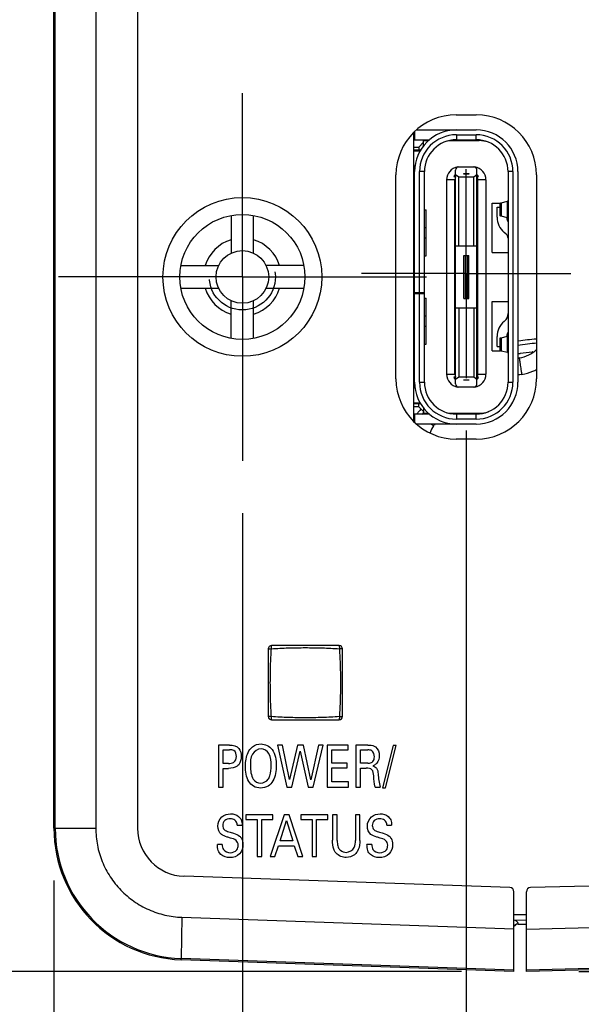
# Model space of a CAD drawing. Header units: inches. Extents: x 0 to 22, y 0 to 17.
# Tile 5 of 38: x 6.751 to 7.422, y 8.012 to 9.191. Entities that reach past the tile are written whole.
import ezdxf

# ---------------------------------------------------------------- set-up
doc = ezdxf.new("R2010")
doc.units = ezdxf.units.IN
doc.header["$LTSCALE"] = 1.21
doc.header["$MEASUREMENT"] = 0
doc.linetypes.add('CENTER', pattern=[0.6, 0.375, -0.075, 0.075, -0.075])
doc.linetypes.add('HIDDEN', pattern=[0.2, 0.1, -0.1])
doc.layers.get('0').update_dxf_attribs({"linetype": 'CONTINUOUS'})
for name, color, linetype in [('02___PRT_ALL_AXES', 7, 'CONTINUOUS'), ('DEFAULT_1', 7, 'CENTER'), ('DEFAULT_2', 8, 'HIDDEN'), ('DIMENSIONS', 7, 'CONTINUOUS'), ('THREAD', 7, 'CONTINUOUS')]:
    doc.layers.add(name, color=color, linetype=linetype)
doc.styles.get("Standard").update_dxf_attribs({"font": 'txt', "width": 0.8})
doc.dimstyles.new('DIMSTYLE_2', dxfattribs={"dimtxt": 0.125, "dimasz": 0.18, "dimexe": 0.125, "dimexo": 0.0625, "dimgap": 0.0625, "dimtad": 0, "dimtih": 1, "dimtoh": 1, "dimzin": 4, "dimdsep": 46, "dimtxsty": 'STANDARD', "dimblk": '_FILLED', "dimblk1": '_FILLED', "dimblk2": '_FILLED', "dimcen": 0.09, "dimazin": 1, "dimtp": 0.01, "dimtm": 0.01, "dimtfac": 1, "dimtofl": 0, "dimtmove": 0, "dimatfit": 3, "dimldrblk": '_FILLED', "dimfxl": 1, "dimtolj": 1, "dimtzin": 4, "dimarcsym": 0})

# ---------------------------------------------------------------- blocks, each defined once
blk = doc.blocks.new('_FILLED')
at = {"color": 0, "linetype": 'BYBLOCK'}
blk.add_solid([(0, 0), (-1, 0.1736), (-1, -0.1736)], dxfattribs=at)
blk = doc.blocks.new('*D10')
at = {"layer": 'DIMENSIONS', "color": 2, "linetype": 'CONTINUOUS'}
for p, q in [((6.7347, 8.8829), (5.9169, 8.8829)), ((6.0419, 8.8829), (6.0419, 8.5924)), ((6.0419, 8.0519), (6.0419, 8.3424)), ((7.2794, 8.0519), (5.9169, 8.0519))]:
    blk.add_line(p, q, dxfattribs=at)
at = {"layer": 'DIMENSIONS', "color": 2, "linetype": 'CONTINUOUS', "xscale": 0.18, "yscale": 0.18, "zscale": 0.18}
for p, rotation in [((6.0419, 8.8829), 90), ((6.0419, 8.0519), 270)]:
    blk.add_blockref('_FILLED', p, dxfattribs=dict(at, rotation=rotation))
at = {"layer": 'DIMENSIONS', "color": 2, "linetype": 'CONTINUOUS', "insert": (6.0419, 8.5299), "char_height": 0.125, "width": 1.025, "attachment_point": 2, "line_spacing_factor": 0.9}
blk.add_mtext('.83{\\ftxt.shx;\\W1.000000;\\H0.125000; }[21.1]', dxfattribs=at)
blk = doc.blocks.new('*D11')
at = {"layer": 'DIMENSIONS', "color": 2, "linetype": 'CONTINUOUS'}
for p, q in [((7.4725, 8.8869), (8.8469, 8.8869)), ((8.7219, 8.8869), (8.7219, 8.5944)), ((8.7219, 8.0519), (8.7219, 8.3444)), ((7.4194, 8.0519), (8.8469, 8.0519))]:
    blk.add_line(p, q, dxfattribs=at)
at = {"layer": 'DIMENSIONS', "color": 2, "linetype": 'CONTINUOUS', "xscale": 0.18, "yscale": 0.18, "zscale": 0.18}
for p, rotation in [((8.7219, 8.8869), 90), ((8.7219, 8.0519), 270)]:
    blk.add_blockref('_FILLED', p, dxfattribs=dict(at, rotation=rotation))
at = {"layer": 'DIMENSIONS', "color": 2, "linetype": 'CONTINUOUS', "insert": (8.7219, 8.5319), "char_height": 0.125, "width": 1.025, "attachment_point": 2, "line_spacing_factor": 0.9}
blk.add_mtext('.83{\\ftxt.shx;\\W1.000000;\\H0.125000; }[21.2]', dxfattribs=at)
blk = doc.blocks.new('*D12')
at = {"layer": 'DIMENSIONS', "color": 2, "linetype": 'CONTINUOUS'}
for p, q in [((7.0172, 8.6004), (7.0172, 7.1769)), ((6.7919, 8.1607), (6.7919, 7.1769)), ((6.7919, 7.3019), (6.1244, 7.3019)), ((7.0172, 7.3019), (7.3772, 7.3019))]:
    blk.add_line(p, q, dxfattribs=at)
at = {"layer": 'DIMENSIONS', "color": 2, "linetype": 'CONTINUOUS', "xscale": 0.18, "yscale": 0.18, "zscale": 0.18}
blk.add_blockref('_FILLED', (6.7919, 7.3019), dxfattribs=at)
at = {"layer": 'DIMENSIONS', "color": 2, "linetype": 'CONTINUOUS', "xscale": 0.18, "yscale": 0.18, "zscale": 0.18, "rotation": 180}
blk.add_blockref('_FILLED', (7.0172, 7.3019), dxfattribs=at)
at = {"layer": 'DIMENSIONS', "color": 2, "linetype": 'CONTINUOUS', "insert": (6.0619, 7.3644), "char_height": 0.125, "width": 0.925, "attachment_point": 3, "line_spacing_factor": 0.9}
blk.add_mtext('.23{\\ftxt.shx;\\W1.000000;\\H0.125000; }[5.7]', dxfattribs=at)
blk = doc.blocks.new('*D13')
at = {"layer": 'DIMENSIONS', "color": 2, "linetype": 'CONTINUOUS'}
for p, q in [((7.2849, 8.6993), (7.2849, 6.4269)), ((6.7919, 8.1607), (6.7919, 6.4269)), ((6.7919, 6.5519), (6.3044, 6.5519)), ((7.2849, 6.5519), (7.6449, 6.5519))]:
    blk.add_line(p, q, dxfattribs=at)
at = {"layer": 'DIMENSIONS', "color": 2, "linetype": 'CONTINUOUS', "xscale": 0.18, "yscale": 0.18, "zscale": 0.18}
blk.add_blockref('_FILLED', (6.7919, 6.5519), dxfattribs=at)
at = {"layer": 'DIMENSIONS', "color": 2, "linetype": 'CONTINUOUS', "xscale": 0.18, "yscale": 0.18, "zscale": 0.18, "rotation": 180}
blk.add_blockref('_FILLED', (7.2849, 6.5519), dxfattribs=at)
at = {"layer": 'DIMENSIONS', "color": 2, "linetype": 'CONTINUOUS', "insert": (6.2419, 6.6144), "char_height": 0.125, "width": 1.025, "attachment_point": 3, "line_spacing_factor": 0.9}
blk.add_mtext('.49{\\ftxt.shx;\\W1.000000;\\H0.125000; }[12.5]', dxfattribs=at)

msp = doc.modelspace()

# ---------------------------------------------------------------- linework, layer by layer
at = {"color": 7, "linetype": 'CONTINUOUS'}
for p, q in [((6.7919, 8.2232), (6.7919, 11.3646)), ((6.7934, 8.2232), (6.7934, 11.3646)), ((6.8419, 11.3646), (6.8419, 8.2232)), ((6.8919, 11.3646), (6.8919, 8.2231)), ((7.2729, 9.0769), (7.2969, 9.0769)), ((7.2219, 9.0557), (7.2219, 8.7101)), ((7.2231, 9.0566), (7.2231, 9.047)), ((7.226, 9.0589), (7.2967, 9.0589)), ((7.2731, 9.053), (7.2967, 9.053)), ((7.2731, 9.053), (7.2731, 9.047)), ((7.2967, 9.047), (7.2967, 9.053)), ((7.2219, 9.047), (7.2408, 9.047)), ((7.2219, 9.0384), (7.2281, 9.0384)), ((7.2337, 9.044), (7.2281, 9.0384)), ((7.2281, 9.0384), (7.2281, 9.0348)), ((7.2337, 9.0461), (7.2399, 9.0461)), ((7.2337, 9.0395), (7.2337, 9.0461)), ((7.2648, 9.0461), (7.3003, 9.0461)), ((7.2731, 9.047), (7.2967, 9.047)), ((7.2305, 9.0348), (7.2219, 9.0348)), ((7.2296, 9.0335), (7.2219, 9.0335)), ((7.2219, 9.0157), (7.2237, 9.0157)), ((7.2236, 9.0144), (7.2219, 9.0144)), ((7.282, 9.0142), (7.274, 9.0142)), ((7.2761, 9.0148), (7.2938, 9.0148)), ((7.282, 9.0148), (7.282, 9.0142)), ((7.2879, 9.0142), (7.2879, 9.0148)), ((7.2958, 9.0142), (7.2879, 9.0142)), ((7.2009, 8.7609), (7.2009, 9.0049)), ((7.2231, 8.7569), (7.2231, 9.0089)), ((7.2349, 9.0089), (7.229, 9.0089)), ((7.229, 8.8644), (7.229, 9.0089)), ((7.2349, 8.7569), (7.2349, 9.0089)), ((7.2701, 9.003), (7.2721, 9.003)), ((7.2721, 9.003), (7.2711, 8.999)), ((7.2721, 8.7549), (7.2721, 9.0108)), ((7.2721, 9.0056), (7.2761, 9.0028)), ((7.2761, 9.0028), (7.2938, 9.0028)), ((7.2761, 8.9203), (7.2761, 9.0028)), ((7.282, 9.0065), (7.2879, 9.0065)), ((7.282, 9.006), (7.282, 9.0065)), ((7.2879, 9.006), (7.282, 9.006)), ((7.2879, 9.0065), (7.2879, 9.006)), ((7.2938, 9.0028), (7.2977, 9.0056)), ((7.2938, 8.9203), (7.2938, 9.0028)), ((7.2977, 8.7549), (7.2977, 9.0108)), ((7.2977, 9.003), (7.2997, 9.003)), ((7.2977, 9.003), (7.2987, 8.999)), ((7.3408, 9.0089), (7.3349, 9.0089)), ((7.3349, 9.0089), (7.3349, 8.7569)), ((7.3408, 9.0089), (7.3408, 8.7569)), ((7.3467, 9.0089), (7.3467, 8.7569)), ((7.3689, 9.0049), (7.3689, 8.7609)), ((7.2231, 9), (7.2219, 9)), ((7.2219, 8.9921), (7.2231, 8.9921)), ((7.2711, 8.999), (7.2613, 8.999)), ((7.2613, 8.999), (7.2613, 8.7667)), ((7.2711, 8.7667), (7.2711, 8.999)), ((7.2721, 8.9965), (7.2711, 8.9965)), ((7.2987, 8.9965), (7.2977, 8.9965)), ((7.3085, 8.999), (7.2987, 8.999)), ((7.2987, 8.7667), (7.2987, 8.999)), ((7.3085, 8.999), (7.3085, 8.7667)), ((7.2231, 8.9902), (7.2219, 8.9902)), ((7.2219, 8.9823), (7.2231, 8.9823)), ((7.2231, 8.9803), (7.2219, 8.9803)), ((7.2711, 8.9858), (7.2721, 8.9858)), ((7.2977, 8.9858), (7.2987, 8.9858)), ((7.2219, 8.9724), (7.2231, 8.9724)), ((7.2231, 8.9705), (7.2219, 8.9705)), ((7.2721, 8.9768), (7.2711, 8.9768)), ((7.2987, 8.9768), (7.2977, 8.9768)), ((7.316, 8.9713), (7.3256, 8.9713)), ((7.316, 8.9122), (7.316, 8.9713)), ((7.3252, 8.971), (7.3252, 8.9561)), ((7.3266, 8.9715), (7.3341, 8.9734)), ((7.3266, 8.9715), (7.3266, 8.9557)), ((7.3349, 8.9734), (7.3341, 8.9734)), ((7.3342, 8.9537), (7.3342, 8.9734)), ((7.2219, 8.9626), (7.2231, 8.9626)), ((7.2231, 8.9606), (7.2219, 8.9606)), ((7.2349, 8.9634), (7.2369, 8.9634)), ((7.2369, 8.9083), (7.2369, 8.9634)), ((7.2711, 8.9661), (7.2721, 8.9661)), ((7.2721, 8.9571), (7.2711, 8.9571)), ((7.2977, 8.9661), (7.2987, 8.9661)), ((7.2987, 8.9571), (7.2977, 8.9571)), ((7.3217, 8.9663), (7.3252, 8.9663)), ((7.3217, 8.9543), (7.3217, 8.9663)), ((7.3341, 8.9537), (7.3266, 8.9557)), ((7.2219, 8.9528), (7.2231, 8.9528)), ((7.2231, 8.9508), (7.2219, 8.9508)), ((7.2711, 8.9465), (7.2721, 8.9465)), ((7.2977, 8.9465), (7.2987, 8.9465)), ((7.3341, 8.9537), (7.3349, 8.9537)), ((7.2219, 8.9429), (7.2231, 8.9429)), ((7.2231, 8.9409), (7.2219, 8.9409)), ((7.2219, 8.9331), (7.2231, 8.9331)), ((7.2369, 8.9417), (7.2349, 8.9417)), ((7.2721, 8.9374), (7.2711, 8.9374)), ((7.2987, 8.9374), (7.2977, 8.9374)), ((7.3328, 8.9339), (7.3301, 8.9362)), ((7.2231, 8.9311), (7.2219, 8.9311)), ((7.2219, 8.9232), (7.2231, 8.9232)), ((7.2231, 8.9213), (7.2219, 8.9213)), ((7.2349, 8.9299), (7.2369, 8.9299)), ((7.2711, 8.9268), (7.2721, 8.9268)), ((7.2721, 8.9203), (7.2977, 8.9203)), ((7.2977, 8.9268), (7.2987, 8.9268)), ((7.2219, 8.9134), (7.2231, 8.9134)), ((7.2231, 8.9114), (7.2219, 8.9114)), ((7.2349, 8.9083), (7.2369, 8.9083)), ((7.2721, 8.9177), (7.2711, 8.9177)), ((7.282, 8.9085), (7.2879, 8.9085)), ((7.282, 8.8573), (7.282, 8.9085)), ((7.2835, 8.9085), (7.2835, 8.8573)), ((7.2863, 8.9085), (7.2863, 8.8573)), ((7.2879, 8.8573), (7.2879, 8.9085)), ((7.2987, 8.9177), (7.2977, 8.9177)), ((7.316, 8.9122), (7.3349, 8.9122)), ((7.2219, 8.9035), (7.2231, 8.9035)), ((7.2231, 8.9016), (7.2219, 8.9016)), ((7.2711, 8.9071), (7.2721, 8.9071)), ((7.2721, 8.898), (7.2711, 8.898)), ((7.2977, 8.9071), (7.2987, 8.9071)), ((7.2987, 8.898), (7.2977, 8.898)), ((7.2219, 8.8937), (7.2231, 8.8937)), ((7.2231, 8.8917), (7.2219, 8.8917)), ((7.2711, 8.8874), (7.2721, 8.8874)), ((7.2977, 8.8874), (7.2987, 8.8874)), ((7.2219, 8.8839), (7.2231, 8.8839)), ((7.2231, 8.8819), (7.2219, 8.8819)), ((7.2219, 8.874), (7.2231, 8.874)), ((7.2721, 8.8783), (7.2711, 8.8783)), ((7.2987, 8.8783), (7.2977, 8.8783)), ((7.2231, 8.872), (7.2219, 8.872)), ((7.2219, 8.8642), (7.2231, 8.8642)), ((7.2231, 8.8622), (7.2219, 8.8622)), ((7.2231, 8.8644), (7.2349, 8.8644)), ((7.2231, 8.8632), (7.2349, 8.8632)), ((7.229, 8.7569), (7.229, 8.8632)), ((7.2711, 8.8677), (7.2721, 8.8677)), ((7.2977, 8.8677), (7.2987, 8.8677)), ((7.2219, 8.8543), (7.2231, 8.8543)), ((7.2231, 8.8524), (7.2219, 8.8524)), ((7.2349, 8.8575), (7.2369, 8.8575)), ((7.2369, 8.8024), (7.2369, 8.8575)), ((7.2721, 8.8587), (7.2711, 8.8587)), ((7.282, 8.8573), (7.2879, 8.8573)), ((7.2987, 8.8587), (7.2977, 8.8587)), ((7.316, 8.8535), (7.3349, 8.8535)), ((7.316, 8.7945), (7.316, 8.8535)), ((7.2219, 8.8445), (7.2231, 8.8445)), ((7.2231, 8.8425), (7.2219, 8.8425)), ((7.2711, 8.848), (7.2721, 8.848)), ((7.2721, 8.839), (7.2711, 8.839)), ((7.2977, 8.8455), (7.2721, 8.8455)), ((7.2761, 8.8455), (7.2761, 8.763)), ((7.2938, 8.8455), (7.2938, 8.763)), ((7.2977, 8.848), (7.2987, 8.848)), ((7.2987, 8.839), (7.2977, 8.839)), ((7.2219, 8.8346), (7.2231, 8.8346)), ((7.2231, 8.8327), (7.2219, 8.8327)), ((7.2369, 8.8358), (7.2349, 8.8358)), ((7.2711, 8.8283), (7.2721, 8.8283)), ((7.2977, 8.8283), (7.2987, 8.8283)), ((7.3301, 8.8296), (7.3307, 8.8301)), ((7.2219, 8.8248), (7.2231, 8.8248)), ((7.2231, 8.8228), (7.2219, 8.8228)), ((7.2219, 8.815), (7.2231, 8.815)), ((7.2349, 8.824), (7.2369, 8.824)), ((7.2721, 8.8193), (7.2711, 8.8193)), ((7.2987, 8.8193), (7.2977, 8.8193)), ((7.2231, 8.813), (7.2219, 8.813)), ((7.2219, 8.8051), (7.2231, 8.8051)), ((7.2231, 8.8032), (7.2219, 8.8032)), ((7.2349, 8.8024), (7.2369, 8.8024)), ((7.2711, 8.8087), (7.2721, 8.8087)), ((7.2977, 8.8087), (7.2987, 8.8087)), ((7.3217, 8.7995), (7.3217, 8.8115)), ((7.3252, 8.8096), (7.3252, 8.7947)), ((7.3266, 8.8101), (7.3341, 8.812)), ((7.3266, 8.8101), (7.3266, 8.7942)), ((7.3349, 8.812), (7.3341, 8.812)), ((7.3342, 8.7923), (7.3342, 8.812)), ((7.3686, 8.8084), (7.3692, 8.8085)), ((7.3686, 8.8085), (7.3692, 8.8085)), ((7.2219, 8.7953), (7.2231, 8.7953)), ((7.2231, 8.7933), (7.2219, 8.7933)), ((7.2721, 8.7996), (7.2711, 8.7996)), ((7.2987, 8.7996), (7.2977, 8.7996)), ((7.316, 8.7945), (7.3256, 8.7945)), ((7.3217, 8.7995), (7.3252, 8.7995)), ((7.3341, 8.7923), (7.3266, 8.7942)), ((7.3341, 8.7923), (7.3349, 8.7923)), ((7.2219, 8.7854), (7.2231, 8.7854)), ((7.2231, 8.7835), (7.2219, 8.7835)), ((7.2711, 8.789), (7.2721, 8.789)), ((7.2721, 8.7799), (7.2711, 8.7799)), ((7.2977, 8.789), (7.2987, 8.789)), ((7.2987, 8.7799), (7.2977, 8.7799)), ((7.3499, 8.7862), (7.3496, 8.7862)), ((7.2219, 8.7756), (7.2231, 8.7756)), ((7.2231, 8.7736), (7.2219, 8.7736)), ((7.2613, 8.7667), (7.2711, 8.7667)), ((7.2711, 8.7693), (7.2721, 8.7693)), ((7.2711, 8.7667), (7.2721, 8.7628)), ((7.2977, 8.7693), (7.2987, 8.7693)), ((7.2987, 8.7667), (7.2977, 8.7628)), ((7.2987, 8.7667), (7.3085, 8.7667)), ((7.2219, 8.7657), (7.2231, 8.7657)), ((7.229, 8.7569), (7.2349, 8.7569)), ((7.2721, 8.7628), (7.2701, 8.7628)), ((7.2761, 8.763), (7.2721, 8.7601)), ((7.2938, 8.763), (7.2761, 8.763)), ((7.282, 8.7597), (7.2879, 8.7597)), ((7.282, 8.7592), (7.282, 8.7597)), ((7.2879, 8.7592), (7.282, 8.7592)), ((7.2879, 8.7597), (7.2879, 8.7592)), ((7.2977, 8.7601), (7.2938, 8.763)), ((7.2997, 8.7628), (7.2977, 8.7628)), ((7.3349, 8.7569), (7.3408, 8.7569)), ((7.2236, 8.7514), (7.2219, 8.7514)), ((7.2237, 8.75), (7.2219, 8.75)), ((7.274, 8.7515), (7.282, 8.7515)), ((7.2938, 8.751), (7.2761, 8.751)), ((7.282, 8.7515), (7.282, 8.751)), ((7.2879, 8.7515), (7.2958, 8.7515)), ((7.2879, 8.751), (7.2879, 8.7515)), ((7.2219, 8.7323), (7.2296, 8.7323)), ((7.2305, 8.7309), (7.2219, 8.7309)), ((7.2281, 8.7274), (7.2219, 8.7274)), ((7.2281, 8.7274), (7.2281, 8.7309)), ((7.2281, 8.7274), (7.2337, 8.7218)), ((7.2337, 8.7263), (7.2337, 8.7197)), ((7.2337, 8.7197), (7.2399, 8.7197)), ((7.2648, 8.7197), (7.3003, 8.7197)), ((7.2408, 8.7187), (7.2219, 8.7187)), ((7.2231, 8.7187), (7.2231, 8.7091)), ((7.2967, 8.7187), (7.2731, 8.7187)), ((7.2731, 8.7187), (7.2731, 8.7128)), ((7.2967, 8.7128), (7.2731, 8.7128)), ((7.2967, 8.7128), (7.2967, 8.7187)), ((7.2967, 8.7069), (7.226, 8.7069)), ((7.2446, 8.7057), (7.2431, 8.7069)), ((7.2459, 8.7046), (7.2446, 8.7057)), ((7.2969, 8.6889), (7.2729, 8.6889)), ((7.0482, 8.4377), (7.0482, 8.3569)), ((7.1329, 8.4417), (7.0522, 8.4417)), ((7.1369, 8.3569), (7.1369, 8.4377)), ((7.0522, 8.3529), (7.1329, 8.3529)), ((7.002, 8.3227), (6.9886, 8.3227)), ((6.9886, 8.3227), (6.9886, 8.2725)), ((7.065, 8.3227), (7.0591, 8.3227)), ((7.0591, 8.3227), (7.0705, 8.2725)), ((7.0737, 8.2814), (7.065, 8.3227)), ((7.0833, 8.3227), (7.0737, 8.2814)), ((7.0901, 8.3227), (7.0833, 8.3227)), ((7.0992, 8.2811), (7.0901, 8.3227)), ((7.1083, 8.3227), (7.0992, 8.2811)), ((7.1019, 8.2725), (7.1137, 8.3227)), ((7.1137, 8.3227), (7.1083, 8.3227)), ((7.1436, 8.3227), (7.1184, 8.3227)), ((7.1184, 8.3227), (7.1184, 8.2725)), ((7.1436, 8.3168), (7.1436, 8.3227)), ((7.1673, 8.3227), (7.1529, 8.3227)), ((7.1529, 8.3227), (7.1529, 8.2725)), ((7.1977, 8.3221), (7.1847, 8.2714)), ((7.1884, 8.2714), (7.2013, 8.3221)), ((7.2013, 8.3221), (7.1977, 8.3221)), ((6.9942, 8.3171), (7.0019, 8.3171)), ((6.9942, 8.3007), (6.9942, 8.3171)), ((7.0765, 8.2725), (7.0864, 8.3154)), ((7.0864, 8.3154), (7.0957, 8.2725)), ((7.124, 8.3168), (7.1436, 8.3168)), ((7.124, 8.3012), (7.124, 8.3168)), ((7.1583, 8.3169), (7.1671, 8.3169)), ((7.1583, 8.3011), (7.1583, 8.3169)), ((7.0008, 8.3007), (6.9942, 8.3007)), ((7.1426, 8.3012), (7.124, 8.3012)), ((7.124, 8.2953), (7.1426, 8.2953)), ((7.124, 8.2786), (7.124, 8.2953)), ((7.1426, 8.2953), (7.1426, 8.3012)), ((7.1671, 8.3011), (7.1583, 8.3011)), ((7.1584, 8.2952), (7.1654, 8.2952)), ((7.1584, 8.2725), (7.1584, 8.2952)), ((6.9942, 8.2948), (7.0006, 8.2948)), ((6.9942, 8.2725), (6.9942, 8.2948)), ((6.9886, 8.2725), (6.9942, 8.2725)), ((7.0705, 8.2725), (7.0765, 8.2725)), ((7.0957, 8.2725), (7.1019, 8.2725)), ((7.1184, 8.2725), (7.144, 8.2725)), ((7.144, 8.2786), (7.124, 8.2786)), ((7.144, 8.2725), (7.144, 8.2786)), ((7.1529, 8.2725), (7.1584, 8.2725)), ((7.176, 8.2725), (7.182, 8.2725)), ((7.1847, 8.2714), (7.1884, 8.2714)), ((7.0537, 8.2394), (7.0214, 8.2394)), ((7.0214, 8.2394), (7.0214, 8.2335)), ((7.0673, 8.2394), (7.0505, 8.1892)), ((7.0537, 8.2335), (7.0537, 8.2394)), ((7.0733, 8.2394), (7.0673, 8.2394)), ((7.0895, 8.1892), (7.0733, 8.2394)), ((7.1194, 8.2394), (7.0871, 8.2394)), ((7.0871, 8.2394), (7.0871, 8.2335)), ((7.1194, 8.2335), (7.1194, 8.2394)), ((7.1306, 8.2394), (7.125, 8.2394)), ((7.125, 8.2394), (7.125, 8.2088)), ((7.1306, 8.2083), (7.1306, 8.2394)), ((7.1577, 8.2394), (7.1523, 8.2394)), ((7.1523, 8.2394), (7.1523, 8.2086)), ((7.1577, 8.2084), (7.1577, 8.2394)), ((7.0111, 8.2269), (7.0169, 8.2269)), ((7.0214, 8.2335), (7.0348, 8.2335)), ((7.0348, 8.2335), (7.0348, 8.1892)), ((7.0403, 8.2335), (7.0537, 8.2335)), ((7.0403, 8.1892), (7.0403, 8.2335)), ((7.0623, 8.2079), (7.0701, 8.2325)), ((7.0701, 8.2325), (7.0774, 8.2079)), ((7.0871, 8.2335), (7.1005, 8.2335)), ((7.1005, 8.2335), (7.1005, 8.1892)), ((7.106, 8.2335), (7.1194, 8.2335)), ((7.106, 8.1892), (7.106, 8.2335)), ((7.19, 8.2269), (7.1957, 8.2269)), ((6.7919, 8.2232), (6.8419, 8.2232)), ((6.9931, 8.2039), (6.9874, 8.2039)), ((7.0562, 8.1892), (7.0605, 8.2023)), ((7.0605, 8.2023), (7.0791, 8.2023)), ((7.0774, 8.2079), (7.0623, 8.2079)), ((7.0791, 8.2023), (7.0834, 8.1892)), ((7.172, 8.2039), (7.1662, 8.2039)), ((7.0348, 8.1892), (7.0403, 8.1892)), ((7.0505, 8.1892), (7.0562, 8.1892)), ((7.0834, 8.1892), (7.0895, 8.1892)), ((7.1005, 8.1892), (7.106, 8.1892)), ((7.3371, 8.1521), (6.9474, 8.1657)), ((7.8159, 8.164), (7.3618, 8.1521)), ((7.3419, 8.0519), (7.3419, 8.1471)), ((7.3569, 8.0519), (7.3569, 8.1471)), ((7.3419, 8.1199), (7.3569, 8.1199)), ((6.9448, 8.1166), (6.9439, 8.0673)), ((6.9448, 8.1166), (7.3419, 8.1028)), ((7.3418, 8.1133), (7.3569, 8.1134)), ((7.3433, 8.1128), (7.3418, 8.1133)), ((7.3469, 8.1085), (7.3469, 8.109)), ((7.3469, 8.1084), (7.3469, 8.1085)), ((7.3469, 8.1084), (7.3569, 8.1084)), ((7.818, 8.114), (7.3569, 8.1019)), ((7.3419, 8.0534), (6.9439, 8.0673)), ((6.9439, 8.0658), (6.9439, 8.0673)), ((7.3419, 8.0519), (6.9439, 8.0658)), ((7.8185, 8.0655), (7.3569, 8.0534)), ((7.8185, 8.064), (7.3569, 8.0519))]:
    msp.add_line(p, q, dxfattribs=at)
for radius in [0.095, 0.0748]:
    msp.add_circle((7.0172, 8.8829), radius, dxfattribs=at)
for centre, radius, start, end in [((7.2729, 9.0049), 0.072, 90, 180), ((7.2969, 9.0049), 0.072, 0, 90), ((7.2731, 9.0089), 0.05, 90, 180), ((7.2731, 9.0089), 0.0441, 90, 180), ((7.2967, 9.0089), 0.05, 0, 90), ((7.2967, 9.0089), 0.0441, 0, 90), ((7.2731, 9.0089), 0.0382, 90, 180), ((7.2692, 9.0106), 0.0354, 90, 100.4722), ((7.2967, 9.0089), 0.0382, 0, 90), ((7.3003, 9.0106), 0.0354, 71.5586, 90), ((7.277, 8.999), 0.0157, 98.5904, 180), ((7.2761, 9.0108), 0.00394, 90, 180), ((7.2938, 9.0108), 0.00394, 0, 90), ((7.2928, 8.999), 0.0157, 360, 81.3623), ((7.277, 8.999), 0.00795, 128.6439, 150.3007), ((7.2928, 8.999), 0.00795, 29.6993, 51.3561), ((7.3453, 8.9543), 0.0236, 180, 230), ((7.3453, 8.9543), 0.0118, 181.8199, 207.7732), ((7.329, 8.9294), 0.00591, 0, 50), ((7.3231, 8.8391), 0.0118, 310, 360), ((7.3453, 8.8115), 0.0236, 130, 180), ((7.3453, 8.8115), 0.0118, 152.2268, 178.1801), ((7.3819, 8.5939), 0.21, 93.4398, 99.6348), ((7.3821, 8.5936), 0.2153, 93.5966, 99.2476), ((7.3819, 8.5943), 0.1996, 99.9298, 100.1545), ((7.3819, 8.5944), 0.1995, 99.6281, 99.9298), ((7.3819, 8.5943), 0.1995, 99.3522, 99.628), ((7.3419, 8.8254), 0.04, 279.8002, 312.58), ((7.382, 8.5936), 0.2002, 95.2341, 99.35), ((7.382, 8.5934), 0.2005, 95.0224, 95.235), ((7.3819, 8.5939), 0.195, 99.7935, 100.4023), ((7.277, 8.7667), 0.0157, 180.0001, 261.3623), ((7.2928, 8.7667), 0.0157, 278.5904, 0), ((7.3413, 8.8256), 0.0602, 279.8184, 292.7883), ((7.3414, 8.8253), 0.0599, 292.799, 297.4541), ((7.2729, 8.7609), 0.072, 180, 270), ((7.2731, 8.7569), 0.05, 180, 270), ((7.2731, 8.7569), 0.0441, 180, 270), ((7.2731, 8.7569), 0.0382, 180, 270), ((7.277, 8.7667), 0.00795, 209.6993, 231.3561), ((7.2761, 8.7549), 0.00394, 180, 270), ((7.2938, 8.7549), 0.00394, 270, 360), ((7.2967, 8.7569), 0.05, 270, 360), ((7.2967, 8.7569), 0.0441, 270, 360), ((7.2967, 8.7569), 0.0382, 270, 360), ((7.2969, 8.7609), 0.072, 270, 360), ((7.2928, 8.7667), 0.00795, 308.6439, 330.3007), ((7.3814, 8.5942), 0.1747, 99.8033, 101.4574), ((7.3822, 8.5936), 0.2004, 140.7201, 141.1173), ((7.3823, 8.5936), 0.2004, 140.3604, 140.7201), ((7.3823, 8.5936), 0.2004, 139.0355, 140.3604), ((7.3819, 8.5939), 0.195, 139.643, 140.3608), ((7.2692, 8.7551), 0.0354, 259.5276, 270), ((7.3003, 8.7551), 0.0354, 270, 288.4413), ((7.2614, 8.692), 0.02, 140.7321, 167.0813), ((7.3808, 8.5943), 0.1743, 140.2835, 140.729), ((7.381, 8.5942), 0.1745, 139.693, 140.2835), ((7.0522, 8.4377), 0.004, 90, 180), ((7.1329, 8.4377), 0.004, 360, 90), ((7.0522, 8.3569), 0.004, 180, 270), ((7.1329, 8.3569), 0.004, 270, 0), ((6.9494, 8.2232), 0.1575, 180, 268), ((6.9494, 8.2232), 0.156, 180.0004, 268.0016), ((6.9494, 8.2231), 0.0575, 180, 268), ((7.3369, 8.1471), 0.005, 0, 88), ((7.3619, 8.1471), 0.005, 91.5, 180), ((7.3469, 8.1034), 0.005, 90.5, 150.1662)]:
    msp.add_arc(centre, radius, start, end, dxfattribs=at)
for points, knots in [([(7.3252, 8.971), (7.3252, 8.9711), (7.3253, 8.9712), (7.3256, 8.9713), (7.3261, 8.9714), (7.3264, 8.9715), (7.3266, 8.9715)], [0, 0, 0, 0, 0.097044, 0.288545, 0.589342, 1, 1, 1, 1]), ([(7.3266, 8.9557), (7.3264, 8.9557), (7.3261, 8.9558), (7.3256, 8.9559), (7.3253, 8.956), (7.3252, 8.9561), (7.3252, 8.9561)], [0, 0, 0, 0, 0.410658, 0.711455, 0.902956, 1, 1, 1, 1]), ([(7.3252, 8.8096), (7.3252, 8.8097), (7.3253, 8.8098), (7.3256, 8.8099), (7.3261, 8.81), (7.3264, 8.8101), (7.3266, 8.8101)], [0, 0, 0, 0, 0.097044, 0.288545, 0.589342, 1, 1, 1, 1]), ([(7.3266, 8.7942), (7.3264, 8.7943), (7.3261, 8.7943), (7.3256, 8.7945), (7.3253, 8.7946), (7.3252, 8.7947), (7.3252, 8.7947)], [0, 0, 0, 0, 0.410658, 0.711455, 0.902956, 1, 1, 1, 1]), ([(7.3516, 8.7663), (7.3514, 8.7676), (7.351, 8.7701), (7.3504, 8.7737), (7.3499, 8.7766), (7.3496, 8.7788), (7.3494, 8.7802), (7.3492, 8.7815), (7.349, 8.7826), (7.3489, 8.7836), (7.3488, 8.7844), (7.3487, 8.785), (7.3487, 8.7854), (7.3487, 8.7856), (7.3487, 8.7858), (7.3487, 8.7859), (7.3487, 8.786), (7.3487, 8.786), (7.3487, 8.786)], [0, 0, 0, 0, 0.19465, 0.382484, 0.55521, 0.633879, 0.706433, 0.772166, 0.830509, 0.880927, 0.922888, 0.955922, 0.969018, 0.979808, 0.988276, 0.994416, 0.998252, 1, 1, 1, 1]), ([(7.0482, 8.4377), (7.0482, 8.4377), (7.0482, 8.4377), (7.0482, 8.4377), (7.0482, 8.4377), (7.0482, 8.4377), (7.0482, 8.4377), (7.0483, 8.4377), (7.0483, 8.4377), (7.0484, 8.4378), (7.0485, 8.4378), (7.0486, 8.4378), (7.0488, 8.4378), (7.049, 8.4378), (7.0494, 8.4379), (7.0499, 8.4379), (7.0505, 8.4379), (7.0512, 8.4379), (7.0517, 8.4379), (7.0519, 8.4379)], [0, 0, 0, 0, 0.0032, 0.00519, 0.007553, 0.013584, 0.021568, 0.031655, 0.043953, 0.058551, 0.07553, 0.116749, 0.167314, 0.226722, 0.294461, 0.451672, 0.628886, 0.815052, 1, 1, 1, 1]), ([(7.0519, 8.3567), (7.0517, 8.3601), (7.0513, 8.3668), (7.0509, 8.377), (7.0507, 8.3872), (7.0506, 8.3973), (7.0507, 8.4074), (7.0509, 8.4176), (7.0513, 8.4278), (7.0517, 8.4345), (7.0519, 8.4379)], [0, 0, 0, 0, 0.125458, 0.250518, 0.375308, 0.499991, 0.624681, 0.749496, 0.874576, 1, 1, 1, 1]), ([(7.0519, 8.4379), (7.0519, 8.4382), (7.0519, 8.4386), (7.0519, 8.4393), (7.052, 8.44), (7.052, 8.4405), (7.052, 8.4408), (7.052, 8.4411), (7.0521, 8.4413), (7.0521, 8.4414), (7.0521, 8.4415), (7.0521, 8.4415), (7.0521, 8.4416), (7.0521, 8.4416), (7.0521, 8.4416), (7.0522, 8.4417), (7.0522, 8.4417), (7.0522, 8.4417), (7.0522, 8.4417), (7.0522, 8.4417)], [0, 0, 0, 0, 0.184948, 0.371114, 0.548328, 0.705539, 0.773278, 0.832686, 0.883251, 0.92447, 0.941449, 0.956047, 0.968345, 0.978432, 0.986416, 0.992447, 0.99481, 0.9968, 1, 1, 1, 1]), ([(7.0519, 8.4379), (7.0553, 8.4382), (7.0621, 8.4386), (7.0723, 8.439), (7.0824, 8.4392), (7.0925, 8.4393), (7.1027, 8.4392), (7.1128, 8.439), (7.123, 8.4386), (7.1298, 8.4382), (7.1332, 8.4379)], [0, 0, 0, 0, 0.125458, 0.250518, 0.375308, 0.499991, 0.624681, 0.749496, 0.874576, 1, 1, 1, 1]), ([(7.1329, 8.4417), (7.1329, 8.4417), (7.1329, 8.4417), (7.1329, 8.4417), (7.1329, 8.4417), (7.133, 8.4416), (7.133, 8.4416), (7.133, 8.4416), (7.133, 8.4415), (7.133, 8.4415), (7.133, 8.4414), (7.133, 8.4413), (7.1331, 8.4411), (7.1331, 8.4408), (7.1331, 8.4405), (7.1331, 8.44), (7.1332, 8.4393), (7.1332, 8.4386), (7.1332, 8.4382), (7.1332, 8.4379)], [0, 0, 0, 0, 0.0032, 0.00519, 0.007553, 0.013584, 0.021568, 0.031655, 0.043953, 0.058551, 0.07553, 0.116749, 0.167314, 0.226722, 0.294461, 0.451672, 0.628886, 0.815052, 1, 1, 1, 1]), ([(7.1332, 8.4379), (7.1334, 8.4345), (7.1338, 8.4278), (7.1342, 8.4176), (7.1344, 8.4074), (7.1345, 8.3973), (7.1344, 8.3872), (7.1342, 8.377), (7.1338, 8.3668), (7.1334, 8.3601), (7.1332, 8.3567)], [0, 0, 0, 0, 0.125458, 0.250518, 0.375308, 0.499991, 0.624681, 0.749496, 0.874576, 1, 1, 1, 1]), ([(7.1369, 8.4377), (7.1369, 8.4377), (7.1369, 8.4377), (7.1369, 8.4377), (7.1369, 8.4377), (7.1369, 8.4377), (7.1369, 8.4377), (7.1368, 8.4377), (7.1368, 8.4377), (7.1367, 8.4378), (7.1366, 8.4378), (7.1365, 8.4378), (7.1363, 8.4378), (7.1361, 8.4378), (7.1357, 8.4379), (7.1352, 8.4379), (7.1346, 8.4379), (7.1339, 8.4379), (7.1334, 8.4379), (7.1332, 8.4379)], [0, 0, 0, 0, 0.0032, 0.00519, 0.007553, 0.013584, 0.021568, 0.031655, 0.043953, 0.058551, 0.07553, 0.116749, 0.167314, 0.226722, 0.294461, 0.451672, 0.628886, 0.815052, 1, 1, 1, 1]), ([(7.0519, 8.3567), (7.0517, 8.3567), (7.0512, 8.3567), (7.0505, 8.3567), (7.0499, 8.3567), (7.0494, 8.3567), (7.049, 8.3568), (7.0488, 8.3568), (7.0486, 8.3568), (7.0485, 8.3568), (7.0484, 8.3569), (7.0483, 8.3569), (7.0483, 8.3569), (7.0482, 8.3569), (7.0482, 8.3569), (7.0482, 8.3569), (7.0482, 8.3569), (7.0482, 8.3569), (7.0482, 8.3569), (7.0482, 8.3569)], [0, 0, 0, 0, 0.184948, 0.371114, 0.548328, 0.705539, 0.773278, 0.832686, 0.883251, 0.92447, 0.941449, 0.956047, 0.968345, 0.978432, 0.986416, 0.992447, 0.99481, 0.9968, 1, 1, 1, 1]), ([(7.1332, 8.3567), (7.1298, 8.3564), (7.123, 8.356), (7.1128, 8.3556), (7.1027, 8.3554), (7.0925, 8.3553), (7.0824, 8.3554), (7.0723, 8.3556), (7.0621, 8.356), (7.0553, 8.3564), (7.0519, 8.3567)], [0, 0, 0, 0, 0.125458, 0.250518, 0.375308, 0.499991, 0.624681, 0.749496, 0.874576, 1, 1, 1, 1]), ([(7.0522, 8.3529), (7.0522, 8.3529), (7.0522, 8.3529), (7.0522, 8.3529), (7.0522, 8.353), (7.0521, 8.353), (7.0521, 8.353), (7.0521, 8.353), (7.0521, 8.3531), (7.0521, 8.3531), (7.0521, 8.3532), (7.0521, 8.3534), (7.052, 8.3535), (7.052, 8.3538), (7.052, 8.3541), (7.052, 8.3546), (7.0519, 8.3553), (7.0519, 8.356), (7.0519, 8.3564), (7.0519, 8.3567)], [0, 0, 0, 0, 0.0032, 0.00519, 0.007553, 0.013584, 0.021568, 0.031655, 0.043953, 0.058551, 0.07553, 0.116749, 0.167314, 0.226722, 0.294461, 0.451672, 0.628886, 0.815052, 1, 1, 1, 1]), ([(7.1332, 8.3567), (7.1332, 8.3564), (7.1332, 8.356), (7.1332, 8.3553), (7.1331, 8.3546), (7.1331, 8.3541), (7.1331, 8.3538), (7.1331, 8.3535), (7.133, 8.3534), (7.133, 8.3532), (7.133, 8.3531), (7.133, 8.3531), (7.133, 8.353), (7.133, 8.353), (7.133, 8.353), (7.1329, 8.353), (7.1329, 8.3529), (7.1329, 8.3529), (7.1329, 8.3529), (7.1329, 8.3529)], [0, 0, 0, 0, 0.184948, 0.371114, 0.548328, 0.705539, 0.773278, 0.832686, 0.883251, 0.92447, 0.941449, 0.956047, 0.968345, 0.978432, 0.986416, 0.992447, 0.99481, 0.9968, 1, 1, 1, 1]), ([(7.1332, 8.3567), (7.1334, 8.3567), (7.1339, 8.3567), (7.1346, 8.3567), (7.1352, 8.3567), (7.1357, 8.3567), (7.1361, 8.3568), (7.1363, 8.3568), (7.1365, 8.3568), (7.1366, 8.3568), (7.1367, 8.3569), (7.1368, 8.3569), (7.1368, 8.3569), (7.1369, 8.3569), (7.1369, 8.3569), (7.1369, 8.3569), (7.1369, 8.3569), (7.1369, 8.3569), (7.1369, 8.3569), (7.1369, 8.3569)], [0, 0, 0, 0, 0.184948, 0.371114, 0.548328, 0.705539, 0.773278, 0.832686, 0.883251, 0.92447, 0.941449, 0.956047, 0.968345, 0.978432, 0.986416, 0.992447, 0.99481, 0.9968, 1, 1, 1, 1]), ([(7.0261, 8.3173), (7.027, 8.3186), (7.0306, 8.3224), (7.036, 8.324), (7.0395, 8.324)], [0, 0, 0, 0, 0.310863, 1, 1, 1, 1]), ([(7.0395, 8.324), (7.0444, 8.324), (7.0565, 8.3177), (7.0576, 8.3048), (7.0576, 8.2981)], [0, 0, 0, 0, 0.425158, 1, 1, 1, 1]), ([(7.1673, 8.3227), (7.1679, 8.3227), (7.1711, 8.3227), (7.1745, 8.322), (7.1765, 8.3204)], [0, 0, 0, 0, 0.197406, 1, 1, 1, 1]), ([(7.0008, 8.3007), (7.0028, 8.3007), (7.0081, 8.3009), (7.01, 8.3066), (7.01, 8.3092)], [0, 0, 0, 0, 0.432423, 1, 1, 1, 1]), ([(7.01, 8.3092), (7.01, 8.3117), (7.0085, 8.3169), (7.0037, 8.3171), (7.0019, 8.3171)], [0, 0, 0, 0, 0.588696, 1, 1, 1, 1]), ([(7.0209, 8.2973), (7.0209, 8.2988), (7.0212, 8.3057), (7.0229, 8.313), (7.0261, 8.3173)], [0, 0, 0, 0, 0.226085, 1, 1, 1, 1]), ([(7.0395, 8.3182), (7.0355, 8.3182), (7.0267, 8.3119), (7.0268, 8.3025), (7.0268, 8.2977)], [0, 0, 0, 0, 0.456324, 1, 1, 1, 1]), ([(7.0517, 8.2982), (7.0517, 8.303), (7.0518, 8.3123), (7.0432, 8.3182), (7.0395, 8.3182)], [0, 0, 0, 0, 0.566668, 1, 1, 1, 1]), ([(7.1751, 8.3087), (7.1751, 8.3113), (7.1734, 8.3165), (7.1687, 8.3169), (7.1671, 8.3169)], [0, 0, 0, 0, 0.612066, 1, 1, 1, 1]), ([(7.1724, 8.3022), (7.1726, 8.3024), (7.1744, 8.304), (7.1751, 8.3067), (7.1751, 8.3087)], [0, 0, 0, 0, 0.139856, 1, 1, 1, 1]), ([(7.0128, 8.2992), (7.0122, 8.2985), (7.0092, 8.2953), (7.0042, 8.2948), (7.0006, 8.2948)], [0, 0, 0, 0, 0.191088, 1, 1, 1, 1]), ([(7.039, 8.2713), (7.0361, 8.2713), (7.0302, 8.2725), (7.0219, 8.2816), (7.0209, 8.2911), (7.0209, 8.2973)], [0, 0, 0, 0, 0.250187, 0.475507, 1, 1, 1, 1]), ([(7.0576, 8.2981), (7.0576, 8.2918), (7.0565, 8.2823), (7.0482, 8.2727), (7.0421, 8.2713), (7.039, 8.2713)], [0, 0, 0, 0, 0.517284, 0.746552, 1, 1, 1, 1]), ([(7.0481, 8.2818), (7.0489, 8.2831), (7.0512, 8.2884), (7.0517, 8.2941), (7.0517, 8.2982)], [0, 0, 0, 0, 0.273409, 1, 1, 1, 1]), ([(7.1742, 8.2858), (7.174, 8.2884), (7.1737, 8.2943), (7.1677, 8.2952), (7.1654, 8.2952)], [0, 0, 0, 0, 0.526684, 1, 1, 1, 1]), ([(7.1671, 8.3011), (7.1674, 8.3011), (7.1692, 8.3011), (7.1712, 8.3013), (7.1724, 8.3022)], [0, 0, 0, 0, 0.161104, 1, 1, 1, 1]), ([(7.1781, 8.3012), (7.1777, 8.3007), (7.1764, 8.2993), (7.1746, 8.2984), (7.1734, 8.298)], [0, 0, 0, 0, 0.323684, 1, 1, 1, 1]), ([(7.1734, 8.298), (7.175, 8.2974), (7.1788, 8.295), (7.1793, 8.2906), (7.1795, 8.2883)], [0, 0, 0, 0, 0.428078, 1, 1, 1, 1]), ([(6.9879, 8.2257), (6.9879, 8.2297), (6.9912, 8.2382), (6.9995, 8.2404), (7.0032, 8.2404)], [0, 0, 0, 0, 0.524063, 1, 1, 1, 1]), ([(7.0032, 8.2404), (7.004, 8.2404), (7.0081, 8.2401), (7.0125, 8.2381), (7.0144, 8.2354)], [0, 0, 0, 0, 0.195213, 1, 1, 1, 1]), ([(7.1667, 8.2257), (7.1667, 8.2297), (7.17, 8.2382), (7.1783, 8.2404), (7.182, 8.2404)], [0, 0, 0, 0, 0.524063, 1, 1, 1, 1]), ([(7.182, 8.2404), (7.1828, 8.2404), (7.187, 8.2401), (7.1913, 8.2381), (7.1933, 8.2354)], [0, 0, 0, 0, 0.195198, 1, 1, 1, 1]), ([(7.0027, 8.2345), (7.0004, 8.2345), (6.9955, 8.2334), (6.9938, 8.2285), (6.9938, 8.2264)], [0, 0, 0, 0, 0.518432, 1, 1, 1, 1]), ([(6.9938, 8.2264), (6.9938, 8.2247), (6.9951, 8.2206), (6.9991, 8.2195), (7.001, 8.2189)], [0, 0, 0, 0, 0.460891, 1, 1, 1, 1]), ([(7.0111, 8.2269), (7.011, 8.2291), (7.0093, 8.2338), (7.0046, 8.2345), (7.0027, 8.2345)], [0, 0, 0, 0, 0.540072, 1, 1, 1, 1]), ([(7.0144, 8.2354), (7.015, 8.2347), (7.0165, 8.232), (7.0168, 8.229), (7.0169, 8.2269)], [0, 0, 0, 0, 0.29704, 1, 1, 1, 1]), ([(7.1815, 8.2345), (7.1792, 8.2345), (7.1743, 8.2334), (7.1726, 8.2285), (7.1726, 8.2264)], [0, 0, 0, 0, 0.518393, 1, 1, 1, 1]), ([(7.1726, 8.2264), (7.1726, 8.2247), (7.1739, 8.2206), (7.1779, 8.2195), (7.1798, 8.2189)], [0, 0, 0, 0, 0.460863, 1, 1, 1, 1]), ([(7.19, 8.2269), (7.1899, 8.2291), (7.1881, 8.2338), (7.1834, 8.2345), (7.1815, 8.2345)], [0, 0, 0, 0, 0.540013, 1, 1, 1, 1]), ([(7.1933, 8.2354), (7.1938, 8.2347), (7.1953, 8.232), (7.1956, 8.229), (7.1957, 8.2269)], [0, 0, 0, 0, 0.29704, 1, 1, 1, 1]), ([(6.8419, 8.2232), (6.8419, 8.2164), (6.8432, 8.2027), (6.8481, 8.1863), (6.8538, 8.1739), (6.8607, 8.1621), (6.8714, 8.1487), (6.8844, 8.1375), (6.896, 8.1302), (6.9082, 8.1241), (6.9244, 8.1187), (6.938, 8.1169), (6.9448, 8.1166)], [0, 0, 0, 0, 0.125003, 0.249997, 0.31256, 0.375121, 0.500111, 0.625101, 0.687649, 0.750185, 0.875096, 1, 1, 1, 1]), ([(7.003, 8.2114), (7.0016, 8.2118), (6.9979, 8.2129), (6.994, 8.2142), (6.9921, 8.2158)], [0, 0, 0, 0, 0.354437, 1, 1, 1, 1]), ([(7.001, 8.2189), (7.0029, 8.2183), (7.0073, 8.2169), (7.0119, 8.2154), (7.0139, 8.2137)], [0, 0, 0, 0, 0.429264, 1, 1, 1, 1]), ([(7.0139, 8.2137), (7.0148, 8.213), (7.0173, 8.2101), (7.0179, 8.2062), (7.0179, 8.2037)], [0, 0, 0, 0, 0.305653, 1, 1, 1, 1]), ([(7.1818, 8.2114), (7.1805, 8.2118), (7.1767, 8.2129), (7.1728, 8.2142), (7.1709, 8.2158)], [0, 0, 0, 0, 0.354411, 1, 1, 1, 1]), ([(7.1798, 8.2189), (7.1818, 8.2183), (7.1862, 8.2169), (7.1907, 8.2154), (7.1928, 8.2137)], [0, 0, 0, 0, 0.429264, 1, 1, 1, 1]), ([(7.1928, 8.2137), (7.1936, 8.213), (7.1961, 8.2101), (7.1968, 8.2062), (7.1968, 8.2037)], [0, 0, 0, 0, 0.305652, 1, 1, 1, 1]), ([(6.9897, 8.1937), (6.9891, 8.1946), (6.9876, 8.1978), (6.9874, 8.2014), (6.9874, 8.2039)], [0, 0, 0, 0, 0.294199, 1, 1, 1, 1]), ([(6.9931, 8.2039), (6.9932, 8.2017), (6.9936, 8.196), (6.9998, 8.1939), (7.0028, 8.1939)], [0, 0, 0, 0, 0.41607, 1, 1, 1, 1]), ([(7.0179, 8.2037), (7.0179, 8.1997), (7.0153, 8.1908), (7.0063, 8.188), (7.0021, 8.188)], [0, 0, 0, 0, 0.485278, 1, 1, 1, 1]), ([(7.0028, 8.1939), (7.0057, 8.1939), (7.011, 8.1959), (7.0122, 8.201), (7.0122, 8.2029)], [0, 0, 0, 0, 0.603213, 1, 1, 1, 1]), ([(7.0122, 8.2029), (7.0122, 8.205), (7.0101, 8.2098), (7.0053, 8.2107), (7.003, 8.2114)], [0, 0, 0, 0, 0.461444, 1, 1, 1, 1]), ([(7.1273, 8.1961), (7.127, 8.1967), (7.1252, 8.2007), (7.125, 8.2052), (7.125, 8.2088)], [0, 0, 0, 0, 0.158818, 1, 1, 1, 1]), ([(7.1306, 8.2083), (7.1306, 8.2072), (7.1307, 8.2041), (7.1314, 8.201), (7.1323, 8.1993)], [0, 0, 0, 0, 0.374324, 1, 1, 1, 1]), ([(7.1415, 8.1943), (7.1452, 8.1943), (7.1523, 8.1987), (7.1523, 8.2057), (7.1523, 8.2086)], [0, 0, 0, 0, 0.563698, 1, 1, 1, 1]), ([(7.1577, 8.2084), (7.1577, 8.2076), (7.1577, 8.203), (7.1565, 8.1983), (7.1544, 8.1951)], [0, 0, 0, 0, 0.182892, 1, 1, 1, 1]), ([(7.1685, 8.1937), (7.168, 8.1946), (7.1665, 8.1978), (7.1662, 8.2014), (7.1662, 8.2039)], [0, 0, 0, 0, 0.294199, 1, 1, 1, 1]), ([(7.172, 8.2039), (7.172, 8.2017), (7.1725, 8.196), (7.1786, 8.1939), (7.1816, 8.1939)], [0, 0, 0, 0, 0.416088, 1, 1, 1, 1]), ([(7.1968, 8.2037), (7.1968, 8.1997), (7.1941, 8.1908), (7.1851, 8.188), (7.181, 8.188)], [0, 0, 0, 0, 0.485299, 1, 1, 1, 1]), ([(7.1816, 8.1939), (7.1845, 8.1939), (7.1899, 8.1959), (7.191, 8.201), (7.191, 8.2029)], [0, 0, 0, 0, 0.603222, 1, 1, 1, 1]), ([(7.191, 8.2029), (7.191, 8.205), (7.1889, 8.2098), (7.1841, 8.2107), (7.1818, 8.2114)], [0, 0, 0, 0, 0.461408, 1, 1, 1, 1]), ([(7.0021, 8.188), (7.0012, 8.188), (6.9966, 8.1882), (6.9916, 8.1906), (6.9897, 8.1937)], [0, 0, 0, 0, 0.200644, 1, 1, 1, 1]), ([(7.1415, 8.1882), (7.1404, 8.1882), (7.1349, 8.1886), (7.1295, 8.1923), (7.1273, 8.1961)], [0, 0, 0, 0, 0.198415, 1, 1, 1, 1]), ([(7.1323, 8.1993), (7.1329, 8.1983), (7.1352, 8.1955), (7.139, 8.1943), (7.1415, 8.1943)], [0, 0, 0, 0, 0.30578, 1, 1, 1, 1]), ([(7.1544, 8.1951), (7.1536, 8.1937), (7.1502, 8.1898), (7.1449, 8.1882), (7.1415, 8.1882)], [0, 0, 0, 0, 0.326352, 1, 1, 1, 1]), ([(7.181, 8.188), (7.18, 8.188), (7.1754, 8.1882), (7.1705, 8.1906), (7.1685, 8.1937)], [0, 0, 0, 0, 0.200644, 1, 1, 1, 1]), ([(7.3426, 8.1068), (7.3428, 8.1071), (7.3433, 8.1077), (7.344, 8.1082), (7.3444, 8.1084)], [0, 0, 0, 0, 0.491452, 1, 1, 1, 1]), ([(7.3464, 8.1105), (7.3461, 8.111), (7.3451, 8.1119), (7.3439, 8.1125), (7.3433, 8.1128)], [0, 0, 0, 0, 0.483888, 1, 1, 1, 1]), ([(7.3444, 8.1084), (7.3446, 8.1085), (7.3454, 8.1088), (7.3462, 8.109), (7.3469, 8.109)], [0, 0, 0, 0, 0.248242, 1, 1, 1, 1]), ([(7.3469, 8.109), (7.3469, 8.1092), (7.3468, 8.1097), (7.3466, 8.1102), (7.3464, 8.1105)], [0, 0, 0, 0, 0.430594, 1, 1, 1, 1])]:
    msp.add_open_spline(points, degree=3, knots=knots, dxfattribs=at)
for points in [[(7.002, 8.3227), (7.0059, 8.3227), (7.0107, 8.3218), (7.013, 8.3187)], [(7.013, 8.3187), (7.0151, 8.316), (7.0159, 8.3123), (7.0159, 8.309)], [(7.1765, 8.3204), (7.1794, 8.3181), (7.1809, 8.3138), (7.1809, 8.3101)], [(7.0159, 8.309), (7.0159, 8.3055), (7.0149, 8.3018), (7.0128, 8.2992)], [(7.1809, 8.3101), (7.1809, 8.307), (7.18, 8.3037), (7.1781, 8.3012)], [(7.0268, 8.2977), (7.0268, 8.2923), (7.0274, 8.2864), (7.0303, 8.2818)], [(7.176, 8.2725), (7.1749, 8.2768), (7.1746, 8.2814), (7.1742, 8.2858)], [(7.1795, 8.2883), (7.18, 8.283), (7.1805, 8.2777), (7.182, 8.2725)], [(7.0303, 8.2818), (7.0321, 8.279), (7.0359, 8.2773), (7.0392, 8.2773)], [(7.0392, 8.2773), (7.0425, 8.2773), (7.0462, 8.2791), (7.0481, 8.2818)], [(6.9921, 8.2158), (6.9893, 8.2181), (6.9879, 8.2221), (6.9879, 8.2257)], [(7.1709, 8.2158), (7.1682, 8.2181), (7.1667, 8.2221), (7.1667, 8.2257)]]:
    msp.add_open_spline(points, degree=3, dxfattribs=at)
at = {"layer": '02___PRT_ALL_AXES', "color": 7, "linetype": 'CENTER'}
for q in [(7.0172, 9.0827), (6.8174, 8.8829), (7.217, 8.8829), (7.0172, 8.6831)]:
    msp.add_line((7.0172, 8.8829), q, dxfattribs=at)
at = {"layer": 'DEFAULT_1', "color": 7, "linetype": 'CENTER'}
for p, q in [((7.0172, 8.8829), (7.0172, 9.1029)), ((7.2849, 8.8869), (7.2849, 9.012)), ((7.2849, 8.8869), (7.1598, 8.8869)), ((7.2849, 8.8869), (7.41, 8.8869)), ((7.2849, 8.8869), (7.2849, 8.7618)), ((7.0172, 8.8829), (6.7972, 8.8829)), ((7.0172, 8.8829), (7.2372, 8.8829)), ((7.0172, 8.8829), (7.0172, 8.6629))]:
    msp.add_line(p, q, dxfattribs=at)
at = {"layer": 'DEFAULT_2', "color": 8, "linetype": 'HIDDEN'}
msp.add_circle((7.0172, 8.8829), 0.0395, dxfattribs=at)
at = {"layer": 'THREAD', "color": 7, "linetype": 'CONTINUOUS'}
for p, q in [((7.0037, 8.9564), (7.0037, 8.9113)), ((7.0307, 8.9113), (7.0307, 8.9564)), ((6.9436, 8.8964), (6.9887, 8.8964)), ((7.0908, 8.8964), (7.0457, 8.8964)), ((6.9436, 8.8694), (6.9887, 8.8694)), ((7.0457, 8.8694), (7.0908, 8.8694)), ((7.0037, 8.8093), (7.0037, 8.8544)), ((7.0307, 8.8093), (7.0307, 8.8544))]:
    msp.add_line(p, q, dxfattribs=at)
msp.add_circle((7.0172, 8.8829), 0.0315, dxfattribs=at)
for start, end in [(106.8773, 163.1227), (16.8773, 73.1227), (196.8773, 253.1227), (286.8773, 343.1227)]:
    msp.add_arc((7.0172, 8.8829), 0.0465, start, end, dxfattribs=at)

# ---------------------------------------------------------------- dimensions: what is measured, and where the dimension line sits
at = {"layer": 'DIMENSIONS', "color": 2, "linetype": 'CONTINUOUS'}
for base, p1, p2, angle, picture, middle in [((8.72192, 8.05194), (7.41002, 8.88687), (7.35692, 8.05194), 270, '*D11', (8.72192, 8.46941)), ((6.0419, 8.0519), (6.7972, 8.8829), (7.3419, 8.0519), 270, '*D10', (6.0419, 8.4674)), ((6.7919, 6.5519), (7.2849, 8.7618), (6.7919, 8.2232), 180, '*D13', (5.7294, 6.5519))]:
    dim = msp.add_linear_dim(base=base, p1=p1, p2=p2, angle=angle, dimstyle='DIMSTYLE_2', dxfattribs=at)
    dim.commit()
    dim.dimension.update_dxf_attribs({"geometry": picture, "text_midpoint": middle, "dimtype": 160})
dim = msp.add_linear_dim(base=(7.0172, 7.3019), p1=(6.7919, 8.2232), p2=(7.0172, 8.6629), dimstyle='DIMSTYLE_2', dxfattribs=at)
dim.commit()
dim.dimension.update_dxf_attribs({"geometry": '*D12', "text_midpoint": (5.5994, 7.3019), "dimtype": 160})

doc.saveas('drawing.dxf')
